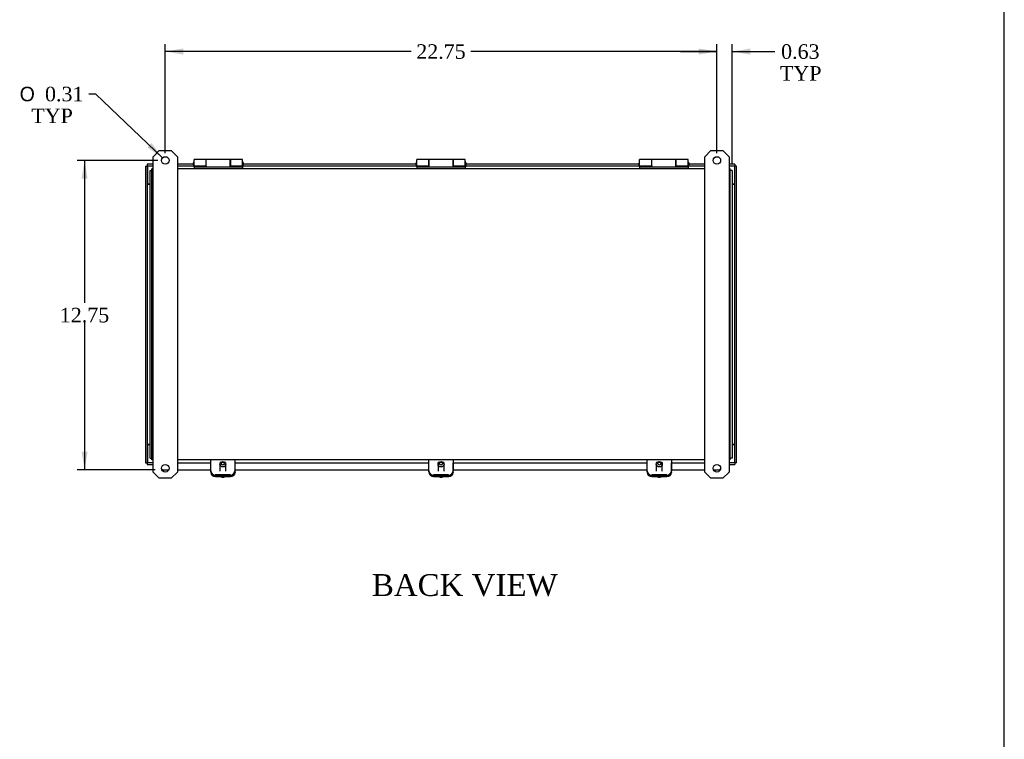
# Model space of a CAD drawing. Header units: inches. Extents: x 1 to 150, y -1 to 99.
# Tile 7 of 8: x 109 to 150, y 29 to 59. Entities that reach past the tile are written whole.
import ezdxf
from ezdxf.enums import TextEntityAlignment as Align

# ---------------------------------------------------------------- set-up
doc = ezdxf.new("R2010")
doc.units = ezdxf.units.IN
doc.header["$MEASUREMENT"] = 0
for name, color, linetype in [('COM40176', 7, 'Continuous'), ('COM52631', 7, 'Continuous'), ('COM71416-23', 7, 'Continuous'), ('COM71417-12', 7, 'Continuous'), ('COM71418-4', 7, 'Continuous'), ('COM71420-5', 7, 'Continuous'), ('Default', 7, 'Continuous'), ('GSK11095', 7, 'Continuous'), ('HNG86641', 7, 'Continuous'), ('SCS19420', 7, 'Continuous')]:
    doc.layers.add(name, color=color, linetype=linetype)
doc.styles.add('SEACAD_Solid_Edge_ANSI1_Symbols', font='txt')
doc.styles.add('SEACAD_Times_New_Roman', font='times.ttf')
doc.dimstyles.new('HAMMOND_(STH_-_120x80)', dxfattribs={"dimtxt": 0.6, "dimasz": 0.75, "dimexe": 0.3, "dimexo": 0.3, "dimgap": 0.15, "dimtad": 0, "dimtih": 1, "dimtoh": 1, "dimzin": 0, "dimdsep": 46, "dimtxsty": 'SEACAD_Times_New_Roman', "dimblk1": '_SE_FILLED', "dimblk2": '_SE_FILLED', "dimsah": 1, "dimcen": 0.3, "dimadec": 0, "dimazin": 0, "dimtfac": 0.8, "dimtofl": 0, "dimtmove": 0, "dimatfit": 3, "dimfxl": 1, "dimtolj": 1, "dimtzin": 0, "dimarcsym": 0})

# ---------------------------------------------------------------- blocks, each defined once
blk = doc.blocks.new('SE4')
at = {"layer": 'COM40176', "color": 7, "linetype": 'Continuous'}
for p, q in [((117.937, 40.323), (117.935, 40.323)), ((117.937, 40.273), (117.937, 40.323)), ((117.937, 39.955), (117.937, 40.273)), ((126.937, 40.323), (126.935, 40.323)), ((126.937, 40.273), (126.937, 40.323)), ((126.937, 39.955), (126.937, 40.273)), ((135.937, 40.323), (135.935, 40.323)), ((135.937, 40.273), (135.937, 40.323)), ((135.937, 39.955), (135.937, 40.273)), ((117.937, 39.955), (117.937, 39.931)), ((126.937, 39.955), (126.937, 39.931)), ((135.937, 39.955), (135.937, 39.931)), ((117.125, 39.784), (117.749, 39.784)), ((117.125, 39.76), (117.749, 39.76)), ((126.125, 39.784), (126.749, 39.784)), ((126.125, 39.76), (126.749, 39.76)), ((135.125, 39.784), (135.749, 39.784)), ((135.125, 39.76), (135.749, 39.76))]:
    blk.add_line(p, q, dxfattribs=at)
for centre, major_axis, start_param, end_param in [((117.125, 39.955), (-0.188, 0), 0, 1.570796), ((117.125, 39.931), (0.188, 0), 3.141593, 4.712389), ((117.749, 39.955), (-0.188, 0), 1.570796, 3.141593), ((117.749, 39.931), (0.188, 0), 4.712389, 6.283185), ((126.125, 39.955), (-0.188, 0), 0, 1.570796), ((126.125, 39.931), (0.188, 0), 3.141593, 4.712389), ((126.749, 39.955), (-0.188, 0), 1.570796, 3.141593), ((126.749, 39.931), (0.188, 0), 4.712389, 6.283185), ((135.125, 39.955), (-0.188, 0), 0, 1.570796), ((135.125, 39.931), (0.188, 0), 3.141593, 4.712389), ((135.749, 39.955), (-0.188, 0), 1.570796, 3.141593), ((135.749, 39.931), (0.188, 0), 4.712389, 6.283185)]:
    blk.add_ellipse(centre, major_axis=major_axis, ratio=0.906308, start_param=start_param, end_param=end_param, dxfattribs=at)
at = {"layer": 'COM52631', "color": 7, "linetype": 'Continuous'}
for p, q in [((116.935, 40.365), (116.935, 40.448)), ((116.935, 39.995), (116.935, 40.365)), ((117.935, 40.448), (117.935, 40.365)), ((117.935, 40.365), (117.935, 39.995)), ((125.935, 40.365), (125.935, 40.448)), ((125.935, 39.995), (125.935, 40.365)), ((126.935, 40.448), (126.935, 40.365)), ((126.935, 40.365), (126.935, 39.995)), ((134.935, 40.365), (134.935, 40.448)), ((134.935, 39.995), (134.935, 40.365)), ((135.935, 40.448), (135.935, 40.365)), ((135.935, 40.365), (135.935, 39.995)), ((116.935, 39.955), (116.935, 39.995)), ((117.747, 39.825), (117.123, 39.825)), ((117.935, 39.955), (117.935, 39.995)), ((125.935, 39.955), (125.935, 39.995)), ((126.747, 39.825), (126.123, 39.825)), ((126.935, 39.955), (126.935, 39.995)), ((134.935, 39.955), (134.935, 39.995)), ((135.747, 39.825), (135.123, 39.825)), ((135.935, 39.955), (135.935, 39.995)), ((117.747, 39.784), (117.123, 39.784)), ((126.747, 39.784), (126.123, 39.784)), ((135.747, 39.784), (135.123, 39.784))]:
    blk.add_line(p, q, dxfattribs=at)
for centre, start_param, end_param in [((117.123, 39.995), 3.141593, 4.712389), ((117.123, 39.955), 3.141593, 4.712389), ((117.747, 39.995), 4.712389, 6.283185), ((117.747, 39.955), 4.712389, 6.283185), ((126.123, 39.995), 3.141593, 4.712389), ((126.123, 39.955), 3.141593, 4.712389), ((126.747, 39.995), 4.712389, 6.283185), ((126.747, 39.955), 4.712389, 6.283185), ((135.123, 39.995), 3.141593, 4.712389), ((135.123, 39.955), 3.141593, 4.712389), ((135.747, 39.995), 4.712389, 6.283185), ((135.747, 39.955), 4.712389, 6.283185)]:
    blk.add_ellipse(centre, major_axis=(0.188, 0), ratio=0.906308, start_param=start_param, end_param=end_param, dxfattribs=at)
at = {"layer": 'COM71416-23', "color": 7, "linetype": 'Continuous'}
for p, q in [((114.248, 52.563), (114.248, 40.332)), ((114.248, 52.563), (114.32, 52.563)), ((114.32, 52.635), (114.32, 52.563)), ((114.56, 52.635), (114.32, 52.635)), ((114.32, 52.563), (114.321, 52.562)), ((114.32, 52.563), (114.32, 40.332)), ((114.32, 52.563), (114.321, 52.563)), ((114.56, 52.563), (114.32, 52.563)), ((116.218, 52.635), (115.56, 52.635)), ((116.218, 52.563), (115.56, 52.563)), ((116.223, 52.635), (116.218, 52.635)), ((116.218, 52.635), (116.218, 52.563)), ((116.218, 52.563), (116.248, 52.563)), ((118.248, 52.563), (118.278, 52.563)), ((118.278, 52.635), (118.273, 52.635)), ((118.278, 52.563), (118.278, 52.635)), ((125.405, 52.635), (118.278, 52.635)), ((125.405, 52.563), (118.278, 52.563)), ((125.41, 52.635), (125.405, 52.635)), ((125.405, 52.635), (125.405, 52.563)), ((125.405, 52.563), (125.435, 52.563)), ((127.435, 52.563), (127.465, 52.563)), ((127.465, 52.635), (127.46, 52.635)), ((127.465, 52.563), (127.465, 52.635)), ((134.593, 52.635), (127.465, 52.635)), ((134.593, 52.563), (127.465, 52.563)), ((134.598, 52.635), (134.593, 52.635)), ((134.593, 52.635), (134.593, 52.563)), ((134.593, 52.563), (134.623, 52.563)), ((136.623, 52.563), (136.653, 52.563)), ((136.653, 52.635), (136.648, 52.635)), ((137.31, 52.635), (136.653, 52.635)), ((136.653, 52.563), (136.653, 52.635)), ((137.31, 52.563), (136.653, 52.563)), ((138.55, 52.635), (138.31, 52.635)), ((138.55, 52.563), (138.31, 52.563)), ((138.55, 52.635), (138.55, 52.563)), ((138.623, 52.563), (138.551, 52.563)), ((138.551, 40.332), (138.551, 52.563)), ((138.623, 40.332), (138.623, 52.563)), ((114.248, 40.332), (114.32, 40.332)), ((114.32, 40.332), (114.321, 40.333)), ((114.32, 40.332), (114.321, 40.333)), ((114.56, 40.332), (114.32, 40.332)), ((114.32, 40.332), (114.32, 40.26)), ((114.32, 40.26), (114.56, 40.26)), ((115.56, 40.332), (116.935, 40.332)), ((117.935, 40.332), (125.935, 40.332)), ((126.935, 40.332), (134.935, 40.332)), ((135.935, 40.332), (137.31, 40.332)), ((138.55, 40.332), (138.31, 40.332)), ((138.31, 40.26), (138.55, 40.26)), ((138.55, 40.332), (138.55, 40.26)), ((138.623, 40.332), (138.551, 40.332)), ((114.95, 40.041), (114.905, 40.085)), ((114.95, 40.041), (115.203, 40.041)), ((115.56, 40.041), (116.935, 40.041)), ((117.937, 40.041), (125.935, 40.041)), ((126.937, 40.041), (134.935, 40.041)), ((135.937, 40.041), (137.31, 40.041)), ((137.667, 40.041), (137.921, 40.041)), ((137.965, 40.085), (137.921, 40.041))]:
    blk.add_line(p, q, dxfattribs=at)
at = {"layer": 'COM71417-12', "color": 7, "linetype": 'Continuous'}
for p, q in [((114.507, 52.34), (114.507, 52.448)), ((114.56, 52.448), (114.507, 52.448)), ((137.31, 52.448), (115.56, 52.448)), ((138.363, 52.448), (138.31, 52.448)), ((138.363, 52.34), (138.363, 52.448)), ((114.507, 40.556), (114.507, 52.34)), ((138.363, 40.556), (138.363, 52.34)), ((114.507, 40.448), (114.507, 40.556)), ((114.56, 40.448), (114.507, 40.448)), ((137.31, 40.448), (115.56, 40.448)), ((138.363, 40.448), (138.31, 40.448)), ((138.363, 40.448), (138.363, 40.556))]:
    blk.add_line(p, q, dxfattribs=at)
at = {"layer": 'COM71418-4', "color": 7, "linetype": 'Continuous'}
for p, q in [((114.435, 40.52), (114.435, 52.376)), ((114.435, 52.376), (114.507, 52.376)), ((138.435, 52.376), (138.363, 52.376)), ((138.435, 52.376), (138.435, 40.52)), ((114.435, 40.52), (114.507, 40.52)), ((138.435, 40.52), (138.363, 40.52))]:
    blk.add_line(p, q, dxfattribs=at)
at = {"layer": 'COM71420-5', "color": 7, "linetype": 'Continuous'}
for p, q in [((114.81, 53.198), (114.56, 52.948)), ((114.81, 53.198), (115.31, 53.198)), ((115.56, 52.948), (115.31, 53.198)), ((137.56, 53.198), (137.31, 52.948)), ((137.56, 53.198), (138.06, 53.198)), ((138.31, 52.948), (138.06, 53.198)), ((114.56, 39.948), (114.56, 52.948)), ((115.56, 52.948), (115.56, 39.948)), ((137.31, 39.948), (137.31, 52.948)), ((138.31, 52.948), (138.31, 39.948)), ((114.56, 39.948), (114.81, 39.698)), ((115.31, 39.698), (115.56, 39.948)), ((137.31, 39.948), (137.56, 39.698)), ((138.06, 39.698), (138.31, 39.948)), ((115.31, 39.698), (114.81, 39.698)), ((138.06, 39.698), (137.56, 39.698))]:
    blk.add_line(p, q, dxfattribs=at)
for centre in [(115.06, 52.792), (137.81, 52.792), (115.06, 40.104), (137.81, 40.104)]:
    blk.add_circle(centre, 0.156, dxfattribs=at)
at = {"layer": 'GSK11095', "color": 7, "linetype": 'Continuous'}
for p, q in [((114.321, 52.563), (114.321, 51.813)), ((138.551, 52.563), (138.55, 52.563)), ((138.551, 52.563), (138.551, 52.563)), ((138.551, 52.563), (138.551, 52.563)), ((114.32, 51.813), (114.435, 51.813)), ((114.435, 51.813), (114.321, 51.813)), ((114.321, 51.813), (114.321, 51.813)), ((138.551, 51.813), (138.435, 51.813)), ((138.435, 51.813), (138.551, 51.813)), ((138.551, 51.813), (138.551, 51.813)), ((114.32, 41.082), (114.435, 41.082)), ((114.435, 41.082), (114.321, 41.082)), ((114.321, 41.082), (114.321, 40.332)), ((114.321, 41.082), (114.321, 41.082)), ((138.551, 41.082), (138.435, 41.082)), ((138.435, 41.082), (138.551, 41.082)), ((138.551, 41.082), (138.551, 41.082)), ((138.551, 40.332), (138.55, 40.332)), ((138.551, 40.332), (138.551, 40.332)), ((138.551, 40.332), (138.551, 40.332))]:
    blk.add_line(p, q, dxfattribs=at)
at = {"layer": 'HNG86641', "color": 7, "linetype": 'Continuous'}
for p, q in [((116.248, 52.567), (116.248, 52.826)), ((116.748, 52.826), (116.248, 52.826)), ((116.748, 52.567), (116.748, 52.826)), ((116.753, 52.523), (116.753, 52.826)), ((117.743, 52.826), (116.753, 52.826)), ((117.743, 52.523), (117.743, 52.826)), ((117.748, 52.826), (117.748, 52.567)), ((118.248, 52.826), (117.748, 52.826)), ((118.248, 52.567), (118.248, 52.826)), ((125.435, 52.567), (125.435, 52.826)), ((125.935, 52.826), (125.435, 52.826)), ((125.935, 52.567), (125.935, 52.826)), ((125.94, 52.523), (125.94, 52.826)), ((126.93, 52.826), (125.94, 52.826)), ((126.93, 52.523), (126.93, 52.826)), ((126.935, 52.826), (126.935, 52.567)), ((127.435, 52.826), (126.935, 52.826)), ((127.435, 52.567), (127.435, 52.826)), ((134.623, 52.567), (134.623, 52.826)), ((135.123, 52.826), (134.623, 52.826)), ((135.123, 52.567), (135.123, 52.826)), ((135.128, 52.523), (135.128, 52.826)), ((136.118, 52.826), (135.128, 52.826)), ((136.118, 52.523), (136.118, 52.826)), ((136.123, 52.826), (136.123, 52.567)), ((136.623, 52.826), (136.123, 52.826)), ((136.623, 52.567), (136.623, 52.826)), ((116.223, 52.617), (116.223, 52.697)), ((116.248, 52.567), (116.248, 52.523)), ((116.248, 52.567), (116.748, 52.567)), ((116.248, 52.523), (116.248, 52.448)), ((116.248, 52.523), (118.248, 52.523)), ((116.273, 52.567), (116.753, 52.567)), ((116.753, 52.747), (116.748, 52.747)), ((116.748, 52.567), (116.748, 52.523)), ((116.748, 52.563), (116.753, 52.563)), ((117.748, 52.747), (117.743, 52.747)), ((117.743, 52.567), (118.223, 52.567)), ((117.748, 52.563), (117.743, 52.563)), ((117.748, 52.567), (118.248, 52.567)), ((117.748, 52.523), (117.748, 52.567)), ((118.248, 52.567), (118.248, 52.523)), ((118.248, 52.523), (118.248, 52.448)), ((118.273, 52.697), (118.273, 52.617)), ((125.41, 52.617), (125.41, 52.697)), ((125.435, 52.567), (125.435, 52.523)), ((125.435, 52.567), (125.935, 52.567)), ((125.435, 52.523), (125.435, 52.448)), ((125.435, 52.523), (127.435, 52.523)), ((125.46, 52.567), (125.94, 52.567)), ((125.94, 52.747), (125.935, 52.747)), ((125.935, 52.567), (125.935, 52.523)), ((125.935, 52.563), (125.94, 52.563)), ((126.935, 52.747), (126.93, 52.747)), ((126.93, 52.567), (127.41, 52.567)), ((126.935, 52.563), (126.93, 52.563)), ((126.935, 52.567), (127.435, 52.567)), ((126.935, 52.523), (126.935, 52.567)), ((127.435, 52.567), (127.435, 52.523)), ((127.435, 52.523), (127.435, 52.448)), ((127.46, 52.697), (127.46, 52.617)), ((134.598, 52.617), (134.598, 52.697)), ((134.623, 52.567), (134.623, 52.523)), ((134.623, 52.567), (135.123, 52.567)), ((134.623, 52.523), (134.623, 52.448)), ((134.623, 52.523), (136.623, 52.523)), ((134.648, 52.567), (135.128, 52.567)), ((135.128, 52.747), (135.123, 52.747)), ((135.123, 52.567), (135.123, 52.523)), ((135.123, 52.563), (135.128, 52.563)), ((136.123, 52.747), (136.118, 52.747)), ((136.118, 52.567), (136.598, 52.567)), ((136.123, 52.563), (136.118, 52.563)), ((136.123, 52.567), (136.623, 52.567)), ((136.123, 52.523), (136.123, 52.567)), ((136.623, 52.567), (136.623, 52.523)), ((136.623, 52.523), (136.623, 52.448)), ((136.648, 52.697), (136.648, 52.617))]:
    blk.add_line(p, q, dxfattribs=at)
for centre, start, end in [((116.273, 52.697), 120, 180), ((116.273, 52.617), 180, 240), ((116.273, 52.617), 265.0428, 270), ((118.223, 52.617), 270, 274.9572), ((118.223, 52.697), 0, 60), ((118.223, 52.617), 300, 0), ((125.46, 52.697), 120, 180), ((125.46, 52.617), 180, 240), ((125.46, 52.617), 265.0428, 270), ((127.41, 52.617), 270, 274.9572), ((127.41, 52.697), 0, 60), ((127.41, 52.617), 300, 0), ((134.648, 52.697), 120, 180), ((134.648, 52.617), 180, 240), ((134.648, 52.617), 265.0428, 270), ((136.598, 52.617), 270, 274.9572), ((136.598, 52.697), 0, 60), ((136.598, 52.617), 300, 0)]:
    blk.add_arc(centre, 0.05, start, end, dxfattribs=at)
at = {"layer": 'SCS19420', "color": 7, "linetype": 'Continuous'}
for p, q in [((117.31, 40.27), (117.31, 39.987)), ((117.56, 39.987), (117.56, 40.27)), ((126.31, 40.27), (126.31, 39.987)), ((126.56, 39.987), (126.56, 40.27)), ((135.31, 40.27), (135.31, 39.987)), ((135.56, 39.987), (135.56, 40.27))]:
    blk.add_line(p, q, dxfattribs=at)
for centre, radius, start, end in [((117.427, 39.969), 0.23, 245.4221, 263.8176), ((117.414, 39.808), 0.0704, 258.9309, 267.134), ((117.458, 39.81), 0.0722, 272.2738, 280.2676), ((117.445, 39.97), 0.233, 275.9307, 294.5603), ((126.427, 39.969), 0.23, 245.4221, 263.8176), ((126.414, 39.808), 0.0704, 258.9309, 267.134), ((126.458, 39.81), 0.0722, 272.2738, 280.2676), ((126.445, 39.97), 0.233, 275.9307, 294.5603), ((135.427, 39.969), 0.23, 245.4221, 263.8176), ((135.414, 39.808), 0.0704, 258.9309, 267.134), ((135.458, 39.81), 0.0722, 272.2738, 280.2676), ((135.445, 39.97), 0.233, 275.9307, 294.5603)]:
    blk.add_arc(centre, radius, start, end, dxfattribs=at)
for centre, major_axis in [((117.435, 40.27), (-0.125, 0)), ((117.435, 40.296), (0.065, 0)), ((126.435, 40.27), (0.125, 0)), ((126.435, 40.296), (0.065, 0)), ((135.435, 40.27), (-0.125, 0)), ((135.435, 40.296), (0.065, 0))]:
    blk.add_ellipse(centre, major_axis=major_axis, ratio=0.906308, dxfattribs=at)
for centre, major_axis, start_param, end_param in [((117.437, 39.976), (-0.242, 0), 1.408908, 1.732685), ((117.437, 39.948), (0.233, 0), 4.598539, 4.813788), ((126.437, 39.976), (-0.242, 0), 1.408908, 1.732685), ((126.437, 39.948), (0.233, 0), 4.598539, 4.813788), ((135.437, 39.976), (-0.242, 0), 1.408908, 1.732685), ((135.437, 39.948), (0.233, 0), 4.598539, 4.813788)]:
    blk.add_ellipse(centre, major_axis=major_axis, ratio=0.906308, start_param=start_param, end_param=end_param, dxfattribs=at)
blk = doc.blocks.new('DMBLK854')
at = {"layer": 'Default', "linetype": 'Continuous', "transparency": 16777216}
for points in [[(115.81, 57.408), (115.06, 57.283), (115.81, 57.158)], [(137.06, 57.408), (137.06, 57.158), (137.81, 57.283)]]:
    blk.add_hatch(color=7, dxfattribs=at).paths.add_polyline_path(points)
at = {"layer": 'Default', "color": 7, "linetype": 'Continuous', "transparency": 16777216}
for p, q in [((115.06, 53.092), (115.06, 57.583)), ((125.201, 57.283), (115.06, 57.283)), ((137.81, 57.283), (127.669, 57.283)), ((137.81, 53.092), (137.81, 57.583))]:
    blk.add_line(p, q, dxfattribs=at)
at = {"layer": 'Default', "color": 7, "linetype": 'Continuous', "transparency": 16777216, "style": 'SEACAD_Times_New_Roman'}
blk.add_text('22.75', height=0.6, dxfattribs=at).set_placement((125.411, 57.583), align=Align.TOP_LEFT)
blk = doc.blocks.new('_SE_FILLED')
at = {"color": 0}
blk.add_line((0, 0), (-1, 0), dxfattribs=at)
blk.add_solid([(0, 0), (-1, -0.1665), (-1, 0.1665), (0, 0)], dxfattribs=at)
blk = doc.blocks.new('DMBLK855')
at = {"layer": 'Default', "linetype": 'Continuous', "transparency": 16777216}
for points in [[(137.06, 57.408), (137.06, 57.158), (137.81, 57.283)], [(139.185, 57.408), (138.435, 57.283), (139.185, 57.158)]]:
    blk.add_hatch(color=7, dxfattribs=at).paths.add_polyline_path(points)
at = {"layer": 'Default', "color": 7, "linetype": 'Continuous', "transparency": 16777216}
for p, q in [((136.31, 57.283), (137.81, 57.283)), ((137.81, 53.092), (137.81, 57.583)), ((138.435, 52.676), (138.435, 57.583)), ((138.435, 57.283), (139.905, 57.283)), ((139.905, 57.283), (140.205, 57.283))]:
    blk.add_line(p, q, dxfattribs=at)
at = {"layer": 'Default', "color": 7, "linetype": 'Continuous', "transparency": 16777216, "style": 'SEACAD_Times_New_Roman'}
for s, p in [('0.63', (140.458, 57.583)), ('TYP', (140.415, 56.683))]:
    blk.add_text(s, height=0.6, dxfattribs=at).set_placement(p, align=Align.TOP_LEFT)
blk = doc.blocks.new('DMBLK856')
at = {"layer": 'Default', "linetype": 'Continuous', "transparency": 16777216}
for points in [[(111.608, 52.042), (111.858, 52.042), (111.733, 52.792)], [(111.608, 40.791), (111.733, 40.041), (111.858, 40.791)]]:
    blk.add_hatch(color=7, dxfattribs=at).paths.add_polyline_path(points)
at = {"layer": 'Default', "color": 7, "linetype": 'Continuous', "transparency": 16777216}
for p, q in [((114.76, 52.792), (111.433, 52.792)), ((111.733, 52.792), (111.733, 46.927)), ((111.733, 46.117), (111.733, 40.041)), ((114.65, 40.041), (111.433, 40.041))]:
    blk.add_line(p, q, dxfattribs=at)
at = {"layer": 'Default', "color": 7, "linetype": 'Continuous', "transparency": 16777216, "style": 'SEACAD_Times_New_Roman'}
blk.add_text('12.75', height=0.6, dxfattribs=at).set_placement((110.709, 46.717), align=Align.TOP_LEFT)
blk = doc.blocks.new('DMBLK863')
at = {"layer": 'Default', "linetype": 'Continuous', "transparency": 16777216}
blk.add_hatch(color=7, dxfattribs=at).paths.add_polyline_path([(114.319, 53.329), (114.947, 52.9), (114.492, 53.509)])
at = {"layer": 'Default', "color": 7, "linetype": 'Continuous', "transparency": 16777216}
for p, q in [((112.203, 55.532), (111.903, 55.532)), ((114.947, 52.9), (112.203, 55.532))]:
    blk.add_line(p, q, dxfattribs=at)
for s, style, p in [('O', 'SEACAD_Solid_Edge_ANSI1_Symbols', (109.056, 55.832)), ('0.31', 'SEACAD_Times_New_Roman', (110.1, 55.832)), ('TYP', 'SEACAD_Times_New_Roman', (109.536, 54.932))]:
    blk.add_text(s, height=0.6, dxfattribs=dict(at, style=style)).set_placement(p, align=Align.TOP_LEFT)
blk = doc.blocks.new('BORDER')
at = {"layer": 'Default', "color": 7, "linetype": 'Continuous'}
blk.add_line((0, 0), (0, 27.86), dxfattribs=at)

msp = doc.modelspace()

# ---------------------------------------------------------------- block references
at = {"layer": 'Default', "color": 7, "xscale": 3.56, "yscale": 3.56, "zscale": 3.56}
msp.add_blockref('BORDER', (149.664, 0.311), dxfattribs=at)
at = {"layer": 'Default'}
msp.add_blockref('SE4', (0, 0), dxfattribs=at)

# ---------------------------------------------------------------- texts
at = {"layer": 'Default', "color": 7, "linetype": 'Continuous', "style": 'SEACAD_Times_New_Roman'}
msp.add_text('BACK VIEW', height=0.9, dxfattribs=at).set_placement((123.581, 35.738), align=Align.TOP_LEFT)

# ---------------------------------------------------------------- dimensions: what is measured, and where the dimension line sits
at = {"layer": 'Default', "color": 7, "linetype": 'Continuous'}
dim = msp.add_linear_dim(base=(115.06, 57.283), p1=(137.81, 52.792), p2=(115.06, 52.792), text='\\A1;<>', dimstyle='HAMMOND_(STH_-_120x80)', dxfattribs=at)
dim.commit()
dim.dimension.update_dxf_attribs({"geometry": 'DMBLK854', "text_midpoint": (126.435, 57.283), "dimtype": 160})
dim = msp.add_linear_dim(base=(138.435062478, 57.282584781), p1=(137.810062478, 52.791798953), p2=(138.435062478, 52.375798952), text='\\A1;<>\\PTYP', dimstyle='HAMMOND_(STH_-_120x80)', override={"dimtmove": 1}, dxfattribs=at)
dim.commit()
dim.dimension.update_dxf_attribs({"geometry": 'DMBLK855', "text_midpoint": (140.205132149, 57.282584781), "dimtype": 160})
dim = msp.add_diameter_dim_2p(p1=(115.173, 52.684), p2=(114.947, 52.9), text='\\A1;<>\\PTYP', dimstyle='HAMMOND_(STH_-_120x80)', dxfattribs=at)
dim.commit()
dim.dimension.update_dxf_attribs({"geometry": 'DMBLK863', "text_midpoint": (111.903, 55.532), "dimtype": 163})
dim = msp.add_linear_dim(base=(111.733, 40.041), p1=(115.06, 52.792), p2=(114.95, 40.041), angle=90, text='\\A1;<>', dimstyle='HAMMOND_(STH_-_120x80)', dxfattribs=at)
dim.commit()
dim.dimension.update_dxf_attribs({"geometry": 'DMBLK856', "text_midpoint": (111.733, 46.417), "dimtype": 160})

doc.saveas('drawing.dxf')
